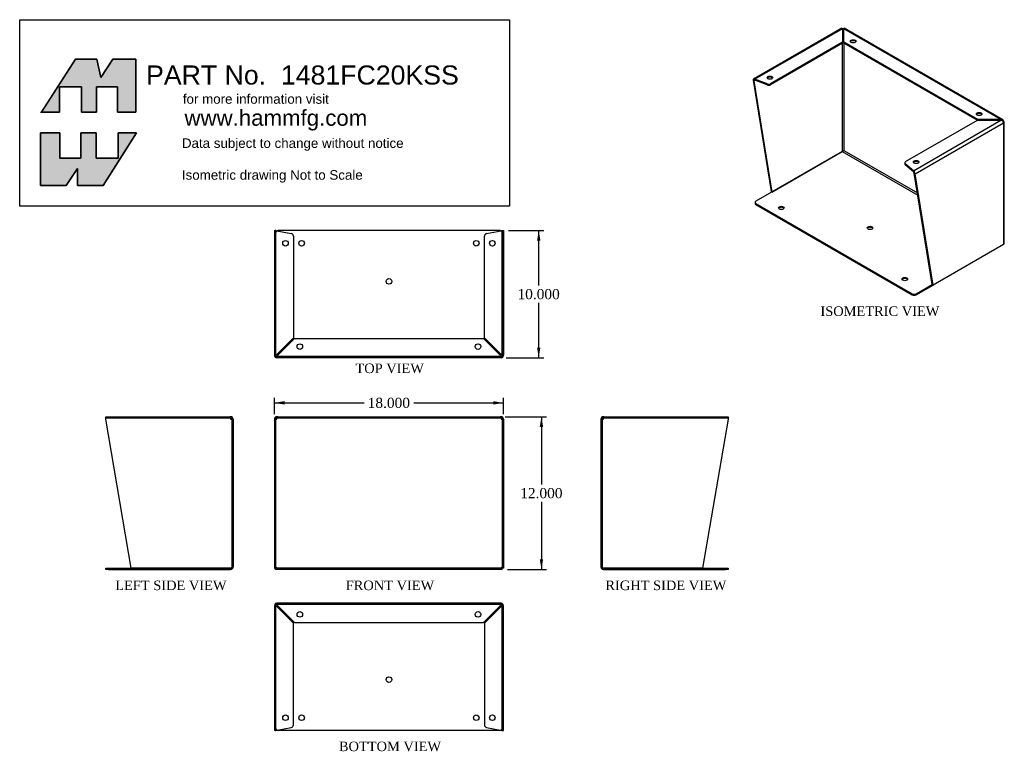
# Model space of a CAD drawing. Header units: inches. Extents: x 1.4 to 78.7, y 0.9 to 58.4.
import ezdxf
from ezdxf.enums import TextEntityAlignment as Align
from ezdxf.lldxf.tags import DXFTag

# ---------------------------------------------------------------- set-up
doc = ezdxf.new("R2010")
doc.units = ezdxf.units.IN
doc.header["$MEASUREMENT"] = 0
doc.layers.add('COM71226-1', color=7, linetype='Continuous')
doc.layers.add('Default', color=7, linetype='Continuous')
doc.styles.add('SEACAD_Times_New_Roman', font='times.ttf')
tags = doc.linetypes.add('HIDDEN2', pattern=[0.1875, 0.125, -0.0625]).pattern_tags.tags
tags[6:7] = [DXFTag(74, 4), DXFTag(75, 0), DXFTag(340, '0'), DXFTag(46, 0.0), DXFTag(50, 0.0), DXFTag(44, 0.0), DXFTag(45, 0.0)]
tags[4:5] = [DXFTag(74, 4), DXFTag(75, 0), DXFTag(340, '0'), DXFTag(46, 0.0), DXFTag(50, 0.0), DXFTag(44, 0.0), DXFTag(45, 0.0)]
doc.dimstyles.new('ANSI', dxfattribs={"dimtxt": 0.8, "dimasz": 0.8, "dimexe": 0.4, "dimexo": 0.4, "dimgap": 0.2, "dimtad": 0, "dimtih": 1, "dimtoh": 1, "dimdec": 3, "dimzin": 4, "dimdsep": 46, "dimtxsty": 'SEACAD_Times_New_Roman', "dimblk1": '_SE_FILLED', "dimblk2": '_SE_FILLED', "dimsah": 1, "dimcen": 0.4, "dimadec": 0, "dimazin": 0, "dimtfac": 0.8, "dimtofl": 0, "dimtmove": 0, "dimatfit": 3, "dimfxl": 1, "dimtolj": 1, "dimtzin": 4, "dimarcsym": 0})

# ---------------------------------------------------------------- blocks, each defined once
blk = doc.blocks.new('SE')
at = {"layer": 'COM71226-1', "color": 7, "linetype": 'Continuous'}
for p, q in [((8.13, 27.041), (8.13, 27.176)), ((8.144, 27.231), (17.865, 27.231)), ((17.94, 27.231), (17.865, 27.231)), ((17.94, 27.136), (17.94, 27.231)), ((17.94, 27.176), (17.94, 27.041)), ((18.007, 27.108), (18.074, 27.176)), ((10.138, 15.326), (8.13, 27.041)), ((17.94, 27.041), (18.13, 27.041)), ((17.94, 27.041), (17.94, 27.041)), ((18.13, 27.041), (18.13, 15.421)), ((8.13, 15.231), (8.13, 15.326)), ((8.13, 15.326), (8.35, 15.326)), ((8.35, 15.231), (8.13, 15.231)), ((8.35, 15.326), (17.94, 15.326)), ((8.35, 15.231), (17.94, 15.231)), ((17.94, 15.326), (10.138, 15.326)), ((17.94, 15.326), (18.104, 15.326)), ((18.104, 15.326), (17.94, 15.326))]:
    blk.add_line(p, q, dxfattribs=at)
at = {"layer": 'COM71226-1', "color": 7, "linetype": 'HIDDEN2'}
for p, q in [((8.144, 27.136), (8.144, 27.231)), ((8.144, 27.136), (17.865, 27.136)), ((8.911, 27.231), (8.911, 27.136)), ((9.348, 27.136), (9.348, 27.231)), ((16.555, 27.231), (16.555, 27.136)), ((16.63, 27.231), (16.63, 27.136)), ((17.036, 27.231), (17.036, 27.136)), ((17.473, 27.136), (17.473, 27.231)), ((17.865, 27.136), (17.865, 27.231)), ((17.94, 27.136), (17.865, 27.136)), ((18.035, 27.041), (18.035, 15.421)), ((8.911, 15.326), (8.911, 15.231)), ((9.348, 15.231), (9.348, 15.326)), ((11.911, 15.326), (11.911, 15.231)), ((12.348, 15.231), (12.348, 15.326)), ((18.035, 15.421), (18.13, 15.421))]:
    blk.add_line(p, q, dxfattribs=at)
for centre, radius, start, end in [((17.86, 27.007), 0.129, 51.61945, 87.47724), ((17.94, 15.421), 0.095, 270, 0)]:
    blk.add_arc(centre, radius, start, end, dxfattribs=at)
at = {"layer": 'COM71226-1', "color": 7, "linetype": 'Continuous'}
for centre, radius, start, end in [((17.94, 27.041), 0.19, 45, 90), ((17.94, 27.041), 0.095, 45, 90), ((17.94, 27.041), 0.095, 0, 45), ((17.94, 27.041), 0.19, 0, 45), ((17.94, 15.421), 0.19, 270, 330), ((17.94, 15.421), 0.19, 330, 0)]:
    blk.add_arc(centre, radius, start, end, dxfattribs=at)
at = {"layer": 'COM71226-1', "color": 7, "linetype": 'HIDDEN2'}
blk.add_ellipse((17.94, 15.421), major_axis=(-0.095, 0), ratio=0.999171, start_param=1.570796, end_param=3.141593, dxfattribs=at)
at = {"layer": 'COM71226-1', "color": 7, "linetype": 'Continuous'}
blk.add_ellipse((17.94, 15.421), major_axis=(-0.19, 0), ratio=0.999171, start_param=2.617994, end_param=3.141593, dxfattribs=at)
for points in [[(8.13, 27.176), (8.132, 27.193), (8.135, 27.207), (8.139, 27.226), (8.142, 27.231), (8.144, 27.231)], [(17.865, 27.231), (17.878, 27.231), (17.89, 27.226), (17.915, 27.207), (17.927, 27.193), (17.94, 27.176)]]:
    blk.add_open_spline(points, degree=3, knots=[0, 0, 0, 0, 0.5, 0.5, 1, 1, 1, 1], dxfattribs=at)
at = {"layer": 'COM71226-1', "color": 7, "linetype": 'HIDDEN2'}
blk.add_open_spline([(8.13, 27.108), (8.132, 27.117), (8.135, 27.124), (8.139, 27.134), (8.142, 27.136), (8.144, 27.136)], degree=3, knots=[0, 0, 0, 0, 0.5, 0.5, 1, 1, 1, 1], dxfattribs=at)
blk = doc.blocks.new('SE1')
at = {"layer": 'COM71226-1', "color": 7, "linetype": 'Continuous'}
for p, q in [((21.498, 27.108), (21.431, 27.176)), ((21.64, 27.231), (21.566, 27.231)), ((21.566, 27.176), (21.566, 27.231)), ((21.566, 27.041), (21.566, 27.176)), ((21.64, 27.231), (39.111, 27.231)), ((39.186, 27.231), (39.111, 27.231)), ((39.186, 27.176), (39.186, 27.231)), ((39.186, 27.176), (39.186, 27.041)), ((39.253, 27.108), (39.32, 27.176)), ((21.376, 27.041), (21.376, 15.326)), ((21.376, 27.041), (21.566, 27.041)), ((39.186, 27.041), (39.376, 27.041)), ((39.376, 27.041), (39.376, 15.326)), ((21.376, 15.326), (21.471, 15.326)), ((21.471, 15.326), (21.566, 15.421)), ((21.471, 15.326), (21.566, 15.421)), ((21.471, 15.231), (21.471, 15.326)), ((39.28, 15.231), (21.471, 15.231)), ((39.281, 15.326), (39.186, 15.421)), ((39.28, 15.326), (39.186, 15.421)), ((39.28, 15.231), (39.28, 15.326)), ((39.376, 15.326), (39.281, 15.326))]:
    blk.add_line(p, q, dxfattribs=at)
at = {"layer": 'COM71226-1', "color": 7, "linetype": 'HIDDEN2'}
for p, q in [((21.64, 27.136), (21.566, 27.136)), ((21.64, 27.136), (21.64, 27.231)), ((21.64, 27.136), (39.111, 27.136)), ((22.032, 27.231), (22.032, 27.136)), ((22.469, 27.136), (22.469, 27.231)), ((22.876, 27.231), (22.876, 27.136)), ((22.95, 27.231), (22.95, 27.136)), ((23.157, 27.231), (23.157, 27.136)), ((23.594, 27.136), (23.594, 27.231)), ((37.157, 27.231), (37.157, 27.136)), ((37.594, 27.136), (37.594, 27.231)), ((37.801, 27.231), (37.801, 27.136)), ((37.876, 27.231), (37.876, 27.136)), ((38.282, 27.231), (38.282, 27.136)), ((38.719, 27.136), (38.719, 27.231)), ((39.111, 27.136), (39.111, 27.231)), ((39.186, 27.136), (39.111, 27.136)), ((21.471, 27.041), (21.471, 15.326)), ((39.281, 27.041), (39.281, 15.326)), ((39.28, 15.326), (21.471, 15.326)), ((23.298, 15.326), (23.298, 15.231)), ((23.735, 15.231), (23.735, 15.326)), ((30.157, 15.326), (30.157, 15.231)), ((30.594, 15.231), (30.594, 15.326)), ((37.016, 15.326), (37.016, 15.231)), ((37.453, 15.231), (37.453, 15.326))]:
    blk.add_line(p, q, dxfattribs=at)
at = {"layer": 'COM71226-1', "color": 7, "linetype": 'Continuous'}
for centre, radius, start, end in [((21.566, 27.041), 0.19, 135, 180), ((21.566, 27.041), 0.19, 90, 135), ((21.566, 27.041), 0.095, 135, 180), ((21.566, 27.041), 0.095, 90, 135), ((39.186, 27.041), 0.19, 45, 90), ((39.186, 27.041), 0.095, 45, 90), ((39.186, 27.041), 0.095, 0, 45), ((39.186, 27.041), 0.19, 0, 45)]:
    blk.add_arc(centre, radius, start, end, dxfattribs=at)
at = {"layer": 'COM71226-1', "color": 7, "linetype": 'HIDDEN2'}
for centre, start, end in [((21.646, 27.007), 92.52276, 128.38055), ((39.105, 27.007), 51.61945, 87.47724)]:
    blk.add_arc(centre, 0.129, start, end, dxfattribs=at)
at = {"layer": 'COM71226-1', "color": 7, "linetype": 'Continuous'}
for points in [[(21.64, 27.231), (21.628, 27.231), (21.615, 27.226), (21.59, 27.207), (21.578, 27.193), (21.566, 27.176)], [(39.186, 27.176), (39.173, 27.193), (39.161, 27.207), (39.136, 27.226), (39.123, 27.231), (39.111, 27.231)]]:
    blk.add_open_spline(points, degree=3, knots=[0, 0, 0, 0, 0.5, 0.5, 1, 1, 1, 1], dxfattribs=at)
blk = doc.blocks.new('SE2')
at = {"layer": 'COM71226-1', "color": 7, "linetype": 'Continuous'}
for p, q in [((47.154, 27.108), (47.087, 27.176)), ((47.296, 27.231), (47.222, 27.231)), ((47.222, 27.136), (47.222, 27.231)), ((47.222, 27.041), (47.222, 27.176)), ((47.296, 27.231), (57.017, 27.231)), ((57.032, 27.176), (57.032, 27.041)), ((47.032, 27.041), (47.032, 15.421)), ((47.032, 27.041), (47.222, 27.041)), ((47.222, 27.041), (47.222, 27.041)), ((57.032, 27.041), (55.023, 15.326)), ((47.222, 15.326), (47.057, 15.326)), ((47.057, 15.326), (47.222, 15.326)), ((55.023, 15.326), (47.222, 15.326)), ((47.222, 15.326), (56.812, 15.326)), ((47.222, 15.231), (56.812, 15.231)), ((56.812, 15.326), (57.032, 15.326)), ((57.032, 15.231), (56.812, 15.231)), ((57.032, 15.326), (57.032, 15.231))]:
    blk.add_line(p, q, dxfattribs=at)
at = {"layer": 'COM71226-1', "color": 7, "linetype": 'HIDDEN2'}
for p, q in [((47.296, 27.136), (47.222, 27.136)), ((47.296, 27.136), (47.296, 27.231)), ((47.296, 27.136), (57.017, 27.136)), ((47.688, 27.231), (47.688, 27.136)), ((48.125, 27.136), (48.125, 27.231)), ((48.532, 27.231), (48.532, 27.136)), ((48.606, 27.231), (48.606, 27.136)), ((55.813, 27.231), (55.813, 27.136)), ((56.25, 27.136), (56.25, 27.231)), ((57.017, 27.136), (57.017, 27.231)), ((47.127, 27.041), (47.127, 15.421)), ((47.127, 15.421), (47.032, 15.421)), ((52.813, 15.326), (52.813, 15.231)), ((53.25, 15.231), (53.25, 15.326)), ((55.813, 15.326), (55.813, 15.231)), ((56.25, 15.231), (56.25, 15.326))]:
    blk.add_line(p, q, dxfattribs=at)
at = {"layer": 'COM71226-1', "color": 7, "linetype": 'Continuous'}
for centre, radius, start, end in [((47.222, 27.041), 0.19, 135, 180), ((47.222, 27.041), 0.19, 90, 135), ((47.222, 27.041), 0.095, 135, 180), ((47.222, 27.041), 0.095, 90, 135), ((47.222, 15.421), 0.19, 180, 210), ((47.222, 15.421), 0.19, 210, 270)]:
    blk.add_arc(centre, radius, start, end, dxfattribs=at)
at = {"layer": 'COM71226-1', "color": 7, "linetype": 'HIDDEN2'}
for centre, radius, start, end in [((47.302, 27.007), 0.129, 92.52276, 128.38055), ((47.222, 15.421), 0.095, 180, 270)]:
    blk.add_arc(centre, radius, start, end, dxfattribs=at)
at = {"layer": 'COM71226-1', "color": 7, "linetype": 'Continuous'}
blk.add_ellipse((47.222, 15.421), major_axis=(0.19, 0), ratio=0.999171, start_param=3.141593, end_param=3.665191, dxfattribs=at)
at = {"layer": 'COM71226-1', "color": 7, "linetype": 'HIDDEN2'}
blk.add_ellipse((47.222, 15.421), major_axis=(0.095, 0), ratio=0.999171, start_param=3.141593, end_param=4.712389, dxfattribs=at)
at = {"layer": 'COM71226-1', "color": 7, "linetype": 'Continuous'}
for points in [[(47.222, 27.176), (47.234, 27.193), (47.247, 27.207), (47.271, 27.226), (47.284, 27.231), (47.296, 27.231)], [(57.017, 27.231), (57.02, 27.231), (57.022, 27.226), (57.027, 27.207), (57.029, 27.193), (57.032, 27.176)]]:
    blk.add_open_spline(points, degree=3, knots=[0, 0, 0, 0, 0.5, 0.5, 1, 1, 1, 1], dxfattribs=at)
at = {"layer": 'COM71226-1', "color": 7, "linetype": 'HIDDEN2'}
blk.add_open_spline([(57.017, 27.136), (57.02, 27.136), (57.022, 27.134), (57.027, 27.124), (57.029, 27.117), (57.032, 27.108)], degree=3, knots=[0, 0, 0, 0, 0.5, 0.5, 1, 1, 1, 1], dxfattribs=at)
blk = doc.blocks.new('SE3')
at = {"layer": 'COM71226-1', "color": 7, "linetype": 'Continuous'}
for p, q in [((21.376, 12.383), (21.376, 4.581)), ((21.471, 12.548), (21.471, 12.383)), ((21.471, 12.383), (21.471, 12.548)), ((21.471, 12.383), (21.471, 12.383)), ((21.471, 12.383), (21.471, 4.581)), ((21.471, 2.793), (21.471, 12.383)), ((39.186, 12.573), (21.566, 12.573)), ((39.28, 12.383), (39.28, 12.548)), ((39.281, 12.383), (39.28, 12.383)), ((39.28, 12.383), (39.28, 2.793)), ((39.281, 12.548), (39.281, 12.383)), ((39.281, 4.581), (39.281, 12.383)), ((39.376, 4.581), (39.376, 12.383)), ((21.471, 4.581), (21.376, 4.581)), ((21.376, 4.581), (21.376, 2.573)), ((21.471, 4.581), (21.471, 2.573)), ((39.281, 4.581), (39.376, 4.581)), ((39.281, 2.573), (39.281, 4.581)), ((39.376, 2.573), (39.376, 4.581)), ((21.471, 2.573), (21.376, 2.573)), ((21.471, 2.573), (21.498, 2.573)), ((21.566, 2.587), (21.598, 2.594)), ((39.06, 2.573), (21.691, 2.573)), ((39.153, 2.594), (39.186, 2.587)), ((39.253, 2.573), (39.281, 2.573)), ((39.281, 2.573), (39.376, 2.573))]:
    blk.add_line(p, q, dxfattribs=at)
at = {"layer": 'COM71226-1', "color": 7, "linetype": 'HIDDEN2'}
for p, q in [((21.471, 12.383), (21.376, 12.383)), ((21.498, 12.383), (21.471, 12.383)), ((21.566, 12.478), (21.566, 12.573)), ((39.186, 12.478), (21.566, 12.478)), ((21.566, 12.478), (21.566, 12.45)), ((21.64, 12.383), (22.95, 11.073)), ((37.801, 11.073), (39.111, 12.383)), ((39.186, 12.478), (39.186, 12.573)), ((39.186, 12.45), (39.186, 12.478)), ((39.28, 12.383), (39.253, 12.383)), ((39.281, 12.383), (39.376, 12.383)), ((22.876, 10.998), (21.566, 12.308)), ((39.186, 12.308), (37.876, 10.998)), ((22.876, 3.02), (22.876, 10.998)), ((22.95, 11.073), (37.801, 11.073)), ((37.876, 10.998), (37.876, 3.02)), ((21.598, 2.594), (22.697, 2.804)), ((38.054, 2.804), (39.153, 2.594))]:
    blk.add_line(p, q, dxfattribs=at)
for centre in [(23.376, 11.698), (37.376, 11.698), (22.251, 3.573), (38.501, 3.573)]:
    blk.add_circle(centre, 0.218, dxfattribs=at)
at = {"layer": 'COM71226-1', "color": 7, "linetype": 'Continuous'}
for centre in [(30.376, 6.573), (23.517, 3.573), (37.235, 3.573)]:
    blk.add_circle(centre, 0.218, dxfattribs=at)
for centre, radius, start, end in [((21.566, 12.383), 0.19, 120, 180), ((21.566, 12.383), 0.19, 90, 120), ((39.186, 12.383), 0.19, 60, 90), ((39.186, 12.383), 0.19, 0, 60), ((21.691, 2.793), 0.22, 180, 270), ((21.744, 1.585), 1.018, 100.06918, 103.93339), ((39.06, 2.793), 0.22, 270, 0), ((39.007, 1.585), 1.018, 76.06661, 79.93082)]:
    blk.add_arc(centre, radius, start, end, dxfattribs=at)
at = {"layer": 'COM71226-1', "color": 7, "linetype": 'HIDDEN2'}
for centre, radius, start, end in [((22.029, 13.301), 1.096, 236.93224, 244.97564), ((21.566, 12.383), 0.095, 90, 180), ((21.986, 12.754), 0.613, 217.29866, 226.69579), ((20.647, 11.92), 1.096, 25.02436, 33.06776), ((21.194, 11.963), 0.613, 43.30421, 52.70134), ((40.104, 11.92), 1.096, 146.93224, 154.97564), ((39.557, 11.963), 0.613, 127.29866, 136.69579), ((39.186, 12.383), 0.095, 0, 90), ((38.722, 13.301), 1.096, 295.02436, 303.06776), ((38.765, 12.754), 0.613, 313.30421, 322.70134), ((21.908, -1.272), 3.875, 95.06826, 97.06611), ((22.656, 3.02), 0.22, 280.83477, 0), ((38.096, 3.02), 0.22, 180, 259.16523), ((38.843, -1.272), 3.875, 82.93389, 84.93174)]:
    blk.add_arc(centre, radius, start, end, dxfattribs=at)
at = {"layer": 'COM71226-1', "color": 7, "linetype": 'Continuous'}
for centre, start_param, end_param in [((21.566, 12.383), 3.141593, 3.665191), ((39.186, 12.383), 2.617994, 3.141593)]:
    blk.add_ellipse(centre, major_axis=(0, -0.19), ratio=0.999171, start_param=start_param, end_param=end_param, dxfattribs=at)
at = {"layer": 'COM71226-1', "color": 7, "linetype": 'HIDDEN2'}
for centre, start_param, end_param in [((21.566, 12.383), 3.141593, 4.712389), ((39.186, 12.383), 1.570796, 3.141593)]:
    blk.add_ellipse(centre, major_axis=(0, -0.095), ratio=0.999171, start_param=start_param, end_param=end_param, dxfattribs=at)
blk = doc.blocks.new('SE4')
at = {"layer": 'COM71226-1', "color": 7, "linetype": 'Continuous'}
for p, q in [((21.376, 41.873), (21.431, 41.873)), ((21.376, 41.873), (21.376, 32.063)), ((21.498, 41.873), (21.431, 41.873)), ((21.566, 41.858), (22.697, 41.642)), ((39.06, 41.873), (21.691, 41.873)), ((38.054, 41.642), (39.186, 41.858)), ((39.253, 41.873), (39.32, 41.873)), ((39.32, 41.873), (39.376, 41.873)), ((39.376, 41.873), (39.376, 32.063)), ((22.876, 41.426), (22.876, 33.447)), ((37.876, 33.447), (37.876, 41.426)), ((22.876, 33.447), (21.566, 32.137)), ((21.64, 32.063), (22.95, 33.373)), ((22.95, 33.373), (37.801, 33.373)), ((37.801, 33.373), (39.111, 32.063)), ((39.186, 32.137), (37.876, 33.447)), ((21.431, 32.063), (21.376, 32.063)), ((21.376, 32.063), (21.376, 32.063)), ((21.498, 32.063), (21.431, 32.063)), ((21.471, 32.063), (21.471, 32.063)), ((21.471, 32.059), (21.471, 32.063)), ((21.471, 32.063), (21.471, 32.063)), ((21.566, 31.995), (21.566, 31.928)), ((21.566, 31.873), (21.566, 31.928)), ((39.186, 31.873), (21.566, 31.873)), ((39.186, 31.995), (39.186, 31.928)), ((39.186, 31.928), (39.186, 31.873)), ((39.253, 32.063), (39.32, 32.063)), ((39.28, 32.059), (39.28, 32.063)), ((39.28, 32.063), (39.28, 32.063)), ((39.281, 32.063), (39.281, 32.063)), ((39.376, 32.063), (39.32, 32.063)), ((39.376, 32.063), (39.376, 32.063))]:
    blk.add_line(p, q, dxfattribs=at)
at = {"layer": 'COM71226-1', "color": 7, "linetype": 'HIDDEN2'}
for p, q in [((21.471, 41.873), (21.471, 32.063)), ((39.281, 41.873), (39.281, 32.063)), ((21.471, 41.653), (21.471, 32.063)), ((39.28, 32.063), (39.28, 41.653)), ((21.471, 39.864), (21.376, 39.864)), ((39.281, 39.864), (39.376, 39.864)), ((21.471, 31.898), (21.471, 32.063)), ((21.471, 31.898), (21.471, 32.059)), ((39.186, 31.968), (21.566, 31.968)), ((39.28, 31.898), (39.28, 32.059)), ((39.281, 31.898), (39.281, 32.063))]:
    blk.add_line(p, q, dxfattribs=at)
at = {"layer": 'COM71226-1', "color": 7, "linetype": 'Continuous'}
for centre in [(22.251, 40.873), (23.517, 40.873), (37.235, 40.873), (38.501, 40.873), (30.376, 37.873), (23.376, 32.748), (37.376, 32.748)]:
    blk.add_circle(centre, 0.218, dxfattribs=at)
for centre, radius, start, end in [((21.908, 45.718), 3.875, 262.93389, 264.93174), ((21.691, 41.653), 0.22, 90, 114.91774), ((39.06, 41.653), 0.22, 65.08226, 90), ((38.843, 45.718), 3.875, 275.06826, 277.06611), ((22.656, 41.426), 0.22, 0, 79.16523), ((38.096, 41.426), 0.22, 100.83477, 180), ((21.566, 32.063), 0.19, 180, 270), ((22.029, 31.145), 1.096, 115.02436, 123.06776), ((21.566, 32.063), 0.095, 180, 270), ((21.986, 31.691), 0.613, 133.30421, 142.70134), ((21.194, 32.483), 0.613, 307.29866, 316.69579), ((20.647, 32.526), 1.096, 326.93224, 334.97564), ((39.557, 32.483), 0.613, 223.30421, 232.70134), ((40.104, 32.526), 1.096, 205.02436, 213.06776), ((38.722, 31.145), 1.096, 56.93224, 64.97564), ((38.765, 31.691), 0.613, 37.29866, 46.69579), ((39.186, 32.063), 0.095, 270, 0), ((39.186, 32.063), 0.19, 270, 0)]:
    blk.add_arc(centre, radius, start, end, dxfattribs=at)
at = {"layer": 'COM71226-1', "color": 7, "linetype": 'HIDDEN2'}
for centre, start, end in [((21.691, 41.653), 114.91774, 180), ((39.06, 41.653), 0, 65.08226)]:
    blk.add_arc(centre, 0.22, start, end, dxfattribs=at)
at = {"layer": 'COM71226-1', "color": 7, "linetype": 'Continuous'}
for centre, start_param, end_param in [((21.566, 32.063), 1.570796, 3.141593), ((39.186, 32.063), 3.141593, 4.712389)]:
    blk.add_ellipse(centre, major_axis=(0, 0.095), ratio=0.999171, start_param=start_param, end_param=end_param, dxfattribs=at)
at = {"layer": 'COM71226-1', "color": 7, "linetype": 'HIDDEN2'}
blk.add_ellipse((39.186, 32.063), major_axis=(0, 0.19), ratio=0.999171, start_param=3.141593, end_param=3.665191, dxfattribs=at)
blk = doc.blocks.new('SE5')
at = {"layer": 'COM71226-1', "color": 7, "linetype": 'Continuous'}
for p, q in [((65.959, 57.775), (59.023, 53.77)), ((66.002, 57.735), (59.128, 53.766)), ((66.002, 57.735), (66.002, 56.665)), ((66.007, 57.692), (66.002, 57.701)), ((66.102, 57.692), (66.107, 57.701)), ((66.102, 57.692), (66.102, 57.692)), ((66.107, 56.665), (66.107, 57.735)), ((78.461, 50.602), (66.107, 57.735)), ((78.609, 50.581), (66.149, 57.775)), ((66.002, 56.665), (60.36, 53.408)), ((66.002, 56.588), (60.36, 53.33)), ((65.987, 56.579), (65.987, 48.084)), ((66.002, 56.665), (66.002, 56.588)), ((76.608, 50.602), (66.107, 56.665)), ((66.107, 56.665), (66.107, 56.588)), ((76.594, 50.533), (66.107, 56.588)), ((66.122, 56.579), (66.122, 48.161)), ((59.05, 53.644), (58.983, 53.683)), ((58.983, 53.683), (60.403, 44.937)), ((59.07, 53.687), (59.023, 53.77)), ((59.05, 53.644), (59.128, 53.689)), ((59.05, 53.644), (60.471, 44.899)), ((59.128, 53.689), (59.128, 53.766)), ((60.081, 53.393), (59.128, 53.766)), ((60.081, 53.315), (59.128, 53.689)), ((60.081, 53.315), (60.081, 53.393)), ((60.36, 53.408), (60.36, 53.33)), ((70.967, 47.284), (76.608, 50.541)), ((71.587, 46.573), (78.461, 50.541)), ((71.711, 46.334), (78.648, 50.339)), ((78.461, 50.602), (76.608, 50.602)), ((76.608, 50.602), (76.608, 50.541)), ((76.608, 50.541), (78.461, 50.541)), ((78.461, 50.541), (78.461, 50.602)), ((78.561, 50.499), (78.609, 50.581)), ((78.609, 50.472), (78.648, 50.494)), ((78.648, 50.339), (78.648, 40.774)), ((78.648, 50.339), (78.648, 50.339)), ((78.704, 40.852), (78.704, 50.417)), ((65.987, 48.084), (59.206, 44.169)), ((60.471, 44.899), (65.987, 48.084)), ((65.987, 48.084), (71.923, 44.657)), ((66.122, 48.161), (71.895, 44.828)), ((70.902, 47.194), (70.902, 47.117)), ((71.587, 46.573), (70.94, 47.123)), ((70.94, 47.123), (70.94, 47.046)), ((71.587, 46.495), (70.94, 47.046)), ((71.587, 46.495), (71.587, 46.573)), ((71.624, 46.439), (71.672, 46.467)), ((71.644, 46.373), (71.711, 46.334)), ((73.064, 37.628), (71.644, 46.373)), ((73.131, 37.589), (71.711, 46.334)), ((60.471, 44.899), (60.403, 44.937)), ((59.142, 44.079), (59.142, 44.001)), ((59.206, 43.989), (71.488, 36.898)), ((59.206, 43.989), (59.206, 43.911)), ((59.206, 43.911), (71.488, 36.82)), ((78.648, 40.774), (73.131, 37.589)), ((71.8, 36.898), (73.064, 37.628)), ((71.8, 36.82), (73.131, 37.589)), ((73.064, 37.628), (73.131, 37.589)), ((71.488, 36.82), (71.488, 36.898)), ((71.8, 36.898), (71.8, 36.82))]:
    blk.add_line(p, q, dxfattribs=at)
for centre, radius, start, end in [((59.072, 53.669), 0.112, 60.04035, 116.05705), ((59.1, 53.629), 0.0657, 65.12934, 117.10776), ((78.507, 50.396), 0.212, 61.23602, 102.54815), ((78.386, 50.193), 0.356, 51.45273, 77.95992), ((71.42, 46.353), 0.276, 24.41294, 52.91308), ((71.491, 46.391), 0.142, 20.02227, 47.48138)]:
    blk.add_arc(centre, radius, start, end, dxfattribs=at)
for centre, major_axis, ratio, start_param, end_param in [((66.054, 57.61), (0.19, 0), 0.57735, 1.29489, 1.847508), ((66.054, 57.61), (0.095, 0), 0.57735, 0.989316, 2.151934), ((66.85, 56.669), (0.218, 0), 0.57735, 0.312499, 2.829093), ((59.118, 53.605), (-0.095, 0.165), 0.57735, 0, 0.785398), ((59.118, 53.605), (-0.0475, 0.0823), 0.57735, 0, 0.785398), ((60.204, 53.498), (-0.22, 0), 0.57735, 0.974501, 2.356194), ((60.309, 53.811), (0.218, 0), 0.57735, 0.312499, 2.829093), ((60.204, 53.42), (0.22, 0), 0.57735, 4.116093, 5.497787), ((76.749, 50.954), (0.218, 0), 0.57735, 0.312499, 2.829093), ((78.514, 50.417), (-0.095, -0.165), 0.57735, 2.356194, 3.141593), ((78.514, 50.417), (-0.095, 0.165), 0.57735, 3.926991, 4.712389), ((78.514, 50.417), (-0.19, 0), 0.57735, 2.356194, 3.926991), ((66.054, 48.122), (-0.095, -0.0548), 0.000359, 3.926784, 5.49758), ((66.054, 48.122), (-0.095, -0.0549), 0.000359, 0.785605, 2.356402), ((71.122, 47.194), (0.22, 0), 0.57735, 2.356194, 3.737888), ((71.8, 47.177), (-0.219, 0), 0.57735, 3.454092, 5.970686), ((71.122, 47.117), (0.22, 0), 0.57735, 3.141593, 3.737888), ((71.577, 46.412), (0.0475, -0.0823), 0.57735, 0.785398, 1.570796), ((71.577, 46.412), (0.095, -0.165), 0.57735, 0.785398, 1.570796), ((59.362, 44.079), (0.22, 0), 0.57735, 2.356194, 3.926991), ((59.362, 44.001), (0.22, 0), 0.57735, 3.141593, 3.926991), ((61.204, 43.574), (0.218, 0), 0.57735, 0.312499, 2.829093), ((68.176, 41.999), (0.219, 0), 0.57735, 0.312499, 2.829093), ((78.514, 40.852), (-0.19, 0), 0.57735, 2.356194, 3.141593), ((70.904, 37.974), (0.218, 0), 0.57735, 0.312499, 2.829093), ((71.644, 36.987), (-0.22, 0), 0.57735, 0.785398, 2.356194), ((71.644, 36.91), (0.22, 0), 0.57735, 3.926991, 5.497787)]:
    blk.add_ellipse(centre, major_axis=major_axis, ratio=ratio, start_param=start_param, end_param=end_param, dxfattribs=at)
for centre, major_axis in [((66.85, 56.747), (-0.218, 0)), ((60.309, 53.889), (-0.218, 0)), ((76.749, 51.031), (-0.218, 0)), ((71.8, 47.255), (-0.219, 0)), ((61.204, 43.652), (0.219, 0)), ((68.176, 42.076), (0.219, 0)), ((70.904, 38.051), (0.218, 0))]:
    blk.add_ellipse(centre, major_axis=major_axis, ratio=0.57735, dxfattribs=at)
for points in [[(65.959, 57.775), (65.963, 57.777), (65.969, 57.775), (65.984, 57.761), (65.993, 57.75), (66.002, 57.735)], [(66.149, 57.775), (66.146, 57.777), (66.14, 57.775), (66.125, 57.761), (66.116, 57.75), (66.107, 57.735)]]:
    blk.add_open_spline(points, degree=3, knots=[0, 0, 0, 0, 0.5, 0.5, 1, 1, 1, 1], dxfattribs=at)
blk = doc.blocks.new('DMBLK1')
at = {"layer": 'Default', "linetype": 'Continuous', "transparency": 16777216}
for points in [[(42.492, 26.431), (42.359, 27.231), (42.225, 26.431)], [(42.492, 16.031), (42.225, 16.031), (42.359, 15.231)]]:
    blk.add_hatch(color=7, dxfattribs=at).paths.add_polyline_path(points)
at = {"layer": 'Default', "color": 7, "linetype": 'Continuous', "transparency": 16777216}
for p, q in [((39.511, 27.231), (42.759, 27.231)), ((42.359, 27.231), (42.359, 21.911)), ((42.359, 20.551), (42.359, 15.231)), ((39.68, 15.231), (42.759, 15.231))]:
    blk.add_line(p, q, dxfattribs=at)
at = {"layer": 'Default', "color": 7, "linetype": 'Continuous', "transparency": 16777216, "style": 'SEACAD_Times_New_Roman'}
blk.add_text('12.000', height=0.8, dxfattribs=at).set_placement((40.691, 21.631), align=Align.TOP_LEFT)
blk = doc.blocks.new('_SE_FILLED')
at = {"color": 0}
blk.add_line((0, 0), (-1, 0), dxfattribs=at)
blk.add_solid([(0, 0), (-1, -0.1665), (-1, 0.1665), (0, 0)], dxfattribs=at)
blk = doc.blocks.new('DMBLK2')
at = {"layer": 'Default', "linetype": 'Continuous', "transparency": 16777216}
for points in [[(22.176, 28.46), (21.376, 28.326), (22.176, 28.193)], [(38.576, 28.46), (38.576, 28.193), (39.376, 28.326)]]:
    blk.add_hatch(color=7, dxfattribs=at).paths.add_polyline_path(points)
at = {"layer": 'Default', "color": 7, "linetype": 'Continuous', "transparency": 16777216}
for p, q in [((21.376, 27.441), (21.376, 28.726)), ((39.376, 27.441), (39.376, 28.726)), ((21.376, 28.326), (28.427, 28.326)), ((32.324, 28.326), (39.376, 28.326))]:
    blk.add_line(p, q, dxfattribs=at)
at = {"layer": 'Default', "color": 7, "linetype": 'Continuous', "transparency": 16777216, "style": 'SEACAD_Times_New_Roman'}
blk.add_text('18.000', height=0.8, dxfattribs=at).set_placement((28.707, 28.726), align=Align.TOP_LEFT)
blk = doc.blocks.new('DMBLK3')
at = {"layer": 'Default', "linetype": 'Continuous', "transparency": 16777216}
for points in [[(42.278, 41.073), (42.145, 41.873), (42.011, 41.073)], [(42.278, 32.673), (42.011, 32.673), (42.145, 31.873)]]:
    blk.add_hatch(color=7, dxfattribs=at).paths.add_polyline_path(points)
at = {"layer": 'Default', "color": 7, "linetype": 'Continuous', "transparency": 16777216}
for p, q in [((39.776, 41.873), (42.545, 41.873)), ((42.145, 37.553), (42.145, 41.873)), ((42.145, 31.873), (42.145, 36.193)), ((39.586, 31.873), (42.545, 31.873))]:
    blk.add_line(p, q, dxfattribs=at)
at = {"layer": 'Default', "color": 7, "linetype": 'Continuous', "transparency": 16777216, "style": 'SEACAD_Times_New_Roman'}
blk.add_text('10.000', height=0.8, dxfattribs=at).set_placement((40.476, 37.273), align=Align.TOP_LEFT)

msp = doc.modelspace()

# ---------------------------------------------------------------- hatches: boundary and pattern name
at = {"layer": 'Default', "linetype": 'Continuous'}
for points in [[(7.4338, 55.3414), (5.7417, 55.3414), (3.0705, 51.1862), (4.4994, 51.1862), (4.4994, 53.1782), (6.2129, 53.1782), (6.2129, 51.1862), (7.4124, 51.1862), (7.4124, 53.1782), (9.0616, 53.1782), (9.0616, 51.1862), (10.4966, 51.1862), (10.4966, 55.3414), (8.6761, 55.3414), (7.7336, 53.9064)], [(6.1701, 47.5665), (4.5208, 47.5665), (4.5208, 49.5584), (3.0001, 49.5584), (3.0001, 45.4032), (5.0135, 45.4032), (5.9131, 46.7526), (5.9131, 45.4032), (7.9264, 45.4032), (10.5395, 49.5584), (9.1044, 49.5584), (9.1044, 47.5665), (7.3695, 47.5665), (7.3695, 49.5584), (6.1701, 49.5584)]]:
    msp.add_hatch(color=7, dxfattribs=at).paths.add_polyline_path(points)

# ---------------------------------------------------------------- linework, layer by layer
at = {"layer": 'Default', "color": 7, "linetype": 'Continuous'}
for p, q in [((1.3677, 58.4446), (39.8535, 58.4446)), ((1.3677, 43.7841), (1.3677, 58.4446)), ((39.8535, 58.4446), (39.8535, 43.7841)), ((5.7417, 55.3414), (3.043, 51.1434)), ((7.4338, 55.3414), (5.7417, 55.3414)), ((7.7336, 53.9064), (7.4338, 55.3414)), ((8.6761, 55.3414), (7.7336, 53.9064)), ((10.4966, 55.3414), (8.6761, 55.3414)), ((10.4966, 51.1862), (10.4966, 55.3414)), ((4.4994, 53.1782), (6.2129, 53.1782)), ((4.4994, 51.1862), (4.4994, 53.1782)), ((6.2129, 53.1782), (6.2129, 51.1862)), ((7.4124, 53.1782), (9.0616, 53.1782)), ((7.4124, 51.1862), (7.4124, 53.1782)), ((9.0616, 53.1782), (9.0616, 51.1862)), ((3.0001, 51.1862), (4.4994, 51.1862)), ((6.2129, 51.1862), (7.4124, 51.1862)), ((9.0616, 51.1862), (10.4966, 51.1862)), ((3.0001, 49.5584), (4.5208, 49.5584)), ((3.0001, 45.4032), (3.0001, 49.5584)), ((4.5208, 49.5584), (4.5208, 47.5665)), ((6.1701, 49.5584), (7.3695, 49.5584)), ((6.1701, 47.5665), (6.1701, 49.5584)), ((7.3695, 49.5584), (7.3695, 47.5665)), ((10.5395, 49.5584), (7.9264, 45.4032)), ((9.1044, 49.5584), (10.5395, 49.5584)), ((9.1044, 47.5665), (9.1044, 49.5584)), ((4.5208, 47.5665), (6.1701, 47.5665)), ((7.3695, 47.5665), (9.1044, 47.5665)), ((5.9131, 46.7526), (5.0135, 45.4032)), ((5.9131, 45.4032), (5.9131, 46.7526)), ((5.0135, 45.4032), (3.0001, 45.4032)), ((7.9264, 45.4032), (5.9131, 45.4032)), ((39.8535, 43.7841), (1.3677, 43.7841))]:
    msp.add_line(p, q, dxfattribs=at)
at = {"layer": 'Default', "color": 7, "linetype": 'Continuous', "const_width": 0.00035}
for points in [[(7.4338, 55.3414), (5.7417, 55.3414), (3.0705, 51.1862), (4.4994, 51.1862), (4.4994, 53.1782), (6.2129, 53.1782), (6.2129, 51.1862), (7.4124, 51.1862), (7.4124, 53.1782), (9.0616, 53.1782), (9.0616, 51.1862), (10.4966, 51.1862), (10.4966, 55.3414), (8.6761, 55.3414), (7.7336, 53.9064), (7.4338, 55.3414)], [(6.1701, 47.5665), (6.1701, 49.5584), (7.3695, 49.5584), (7.3695, 47.5665), (9.1044, 47.5665), (9.1044, 49.5584), (10.5395, 49.5584), (7.9264, 45.4032), (5.9131, 45.4032), (5.9131, 46.7526), (5.0135, 45.4032), (3.0001, 45.4032), (3.0001, 49.5584), (4.5208, 49.5584), (4.5208, 47.5665), (6.1701, 47.5665)]]:
    msp.add_lwpolyline(points, close=True, dxfattribs=at)
at = {"layer": 'Default', "color": 7, "linetype": 'Continuous'}
for points in [[(7.4338, 55.3414), (7.7336, 53.9064), (8.6761, 55.3414), (10.4966, 55.3414), (10.4966, 51.1862), (9.0616, 51.1862), (9.0616, 53.1782), (7.4124, 53.1782), (7.4124, 51.1862), (6.2129, 51.1862), (6.2129, 53.1782), (4.4994, 53.1782), (4.4994, 51.1862), (3.0705, 51.1862), (5.7417, 55.3414), (7.4338, 55.3414)], [(7.4338, 55.3414), (7.7336, 53.9064), (8.6761, 55.3414), (10.4966, 55.3414), (10.4966, 51.1862), (9.0616, 51.1862), (9.0616, 53.1782), (7.4124, 53.1782), (7.4124, 51.1862), (6.2129, 51.1862), (6.2129, 53.1782), (4.4994, 53.1782), (4.4994, 51.1862), (3.0705, 51.1862), (5.7417, 55.3414), (7.4338, 55.3414)], [(7.4338, 55.3414), (7.7336, 53.9064), (8.6761, 55.3414), (10.4966, 55.3414), (10.4966, 51.1862), (9.0616, 51.1862), (9.0616, 53.1782), (7.4124, 53.1782), (7.4124, 51.1862), (6.2129, 51.1862), (6.2129, 53.1782), (4.4994, 53.1782), (4.4994, 51.1862), (3.0705, 51.1862), (5.7417, 55.3414), (7.4338, 55.3414)], [(7.4338, 55.3414), (7.7336, 53.9064), (8.6761, 55.3414), (10.4966, 55.3414), (10.4966, 51.1862), (9.0616, 51.1862), (9.0616, 53.1782), (7.4124, 53.1782), (7.4124, 51.1862), (6.2129, 51.1862), (6.2129, 53.1782), (4.4994, 53.1782), (4.4994, 51.1862), (3.0705, 51.1862), (5.7417, 55.3414), (7.4338, 55.3414)], [(7.4338, 55.3414), (7.7336, 53.9064), (8.6761, 55.3414), (10.4966, 55.3414), (10.4966, 51.1862), (9.0616, 51.1862), (9.0616, 53.1782), (7.4124, 53.1782), (7.4124, 51.1862), (6.2129, 51.1862), (6.2129, 53.1782), (4.4994, 53.1782), (4.4994, 51.1862), (3.0705, 51.1862), (5.7417, 55.3414), (7.4338, 55.3414)], [(6.1701, 47.5665), (4.5208, 47.5665), (4.5208, 49.5584), (3.0001, 49.5584), (3.0001, 45.4032), (5.0135, 45.4032), (5.9131, 46.7526), (5.9131, 45.4032), (7.9264, 45.4032), (10.5395, 49.5584), (9.1044, 49.5584), (9.1044, 47.5665), (7.3695, 47.5665), (7.3695, 49.5584), (6.1701, 49.5584), (6.1701, 47.5665)], [(6.1701, 47.5665), (4.5208, 47.5665), (4.5208, 49.5584), (3.0001, 49.5584), (3.0001, 45.4032), (5.0135, 45.4032), (5.9131, 46.7526), (5.9131, 45.4032), (7.9264, 45.4032), (10.5395, 49.5584), (9.1044, 49.5584), (9.1044, 47.5665), (7.3695, 47.5665), (7.3695, 49.5584), (6.1701, 49.5584), (6.1701, 47.5665)], [(6.1701, 47.5665), (4.5208, 47.5665), (4.5208, 49.5584), (3.0001, 49.5584), (3.0001, 45.4032), (5.0135, 45.4032), (5.9131, 46.7526), (5.9131, 45.4032), (7.9264, 45.4032), (10.5395, 49.5584), (9.1044, 49.5584), (9.1044, 47.5665), (7.3695, 47.5665), (7.3695, 49.5584), (6.1701, 49.5584), (6.1701, 47.5665)], [(6.1701, 47.5665), (4.5208, 47.5665), (4.5208, 49.5584), (3.0001, 49.5584), (3.0001, 45.4032), (5.0135, 45.4032), (5.9131, 46.7526), (5.9131, 45.4032), (7.9264, 45.4032), (10.5395, 49.5584), (9.1044, 49.5584), (9.1044, 47.5665), (7.3695, 47.5665), (7.3695, 49.5584), (6.1701, 49.5584), (6.1701, 47.5665)], [(6.1701, 47.5665), (4.5208, 47.5665), (4.5208, 49.5584), (3.0001, 49.5584), (3.0001, 45.4032), (5.0135, 45.4032), (5.9131, 46.7526), (5.9131, 45.4032), (7.9264, 45.4032), (10.5395, 49.5584), (9.1044, 49.5584), (9.1044, 47.5665), (7.3695, 47.5665), (7.3695, 49.5584), (6.1701, 49.5584), (6.1701, 47.5665)]]:
    msp.add_lwpolyline(points, dxfattribs=at)

# ---------------------------------------------------------------- block references
at = {"layer": 'Default'}
for name in ['SE5', 'SE4', 'SE', 'SE1', 'SE2', 'SE3']:
    msp.add_blockref(name, (0, 0), dxfattribs=at)

# ---------------------------------------------------------------- texts
at = {"layer": 'Default', "color": 7, "linetype": 'Continuous', "style": 'SEACAD_Times_New_Roman'}
for s, p in [('ISOMETRIC VIEW', (64.2759, 35.9079)), ('TOP VIEW', (27.7452, 31.4176)), ('LEFT SIDE VIEW', (8.8734, 14.3563)), ('FRONT VIEW', (26.981, 14.3563)), ('RIGHT SIDE VIEW', (47.3841, 14.3563)), ('BOTTOM VIEW', (26.4478, 1.6982))]:
    msp.add_text(s, height=0.75, dxfattribs=at).set_placement(p, align=Align.TOP_LEFT)
at = {"layer": 'Default', "attachment_point": 1}
for s, insert, char_height, width in [('{\\fArial|b0||i0||c0|p34;\\C7;\\H1.5;\\W1.;PART No.  1481FC20KSS}', (11.2957, 54.8467), 1.5, 28.243577), ('{\\fArial|b0||i0||c0|p34;\\C7;\\H0.75;\\W1.;for more information visit}', (14.1844, 52.5855), 0.75, 11.543479), ('{\\fArial|b0||i0||c0|p34;\\C7;\\H1.25;\\W1.;www.hammfg.com}', (14.3147, 51.3557), 1.25, 14.565218), ('{\\fArial|b0||i0||c0|p34;\\C7;\\H0.75;\\W1.;Data subject to change without notice\\P}{\\fArial|b0||i0||c0|p34;\\C7;\\H0.75;\\W1.;\\P}{\\fArial|b0||i0||c0|p34;\\C7;\\H0.75;\\W1.;Isometric drawing Not to Scale}', (14.113, 49.1155), 0.75, 17.51087)]:
    msp.add_mtext(s, dxfattribs=dict(at, insert=insert, char_height=char_height, width=width))

# ---------------------------------------------------------------- dimensions: what is measured, and where the dimension line sits
at = {"layer": 'Default', "color": 7, "linetype": 'Continuous'}
for base, p1, p2, angle, picture, middle, dimtype in [((42.1447, 41.8726), (39.1855, 31.8726), (39.3755, 41.8726), 90, 'DMBLK3', (42.1447, 36.8726), 160), ((21.3755, 28.3263), (21.3755, 27.0413), (39.3755, 27.0413), 0, 'DMBLK2', (30.3755, 28.3263), 161), ((42.3588, 15.2313), (39.1109, 27.2313), (39.2805, 15.2313), 90, 'DMBLK1', (42.3588, 21.2313), 160)]:
    dim = msp.add_linear_dim(base=base, p1=p1, p2=p2, angle=angle, text='\\A1;<>', dimstyle='ANSI', dxfattribs=at)
    dim.commit()
    dim.dimension.update_dxf_attribs({"geometry": picture, "text_midpoint": middle, "dimtype": dimtype})

doc.saveas('drawing.dxf')
